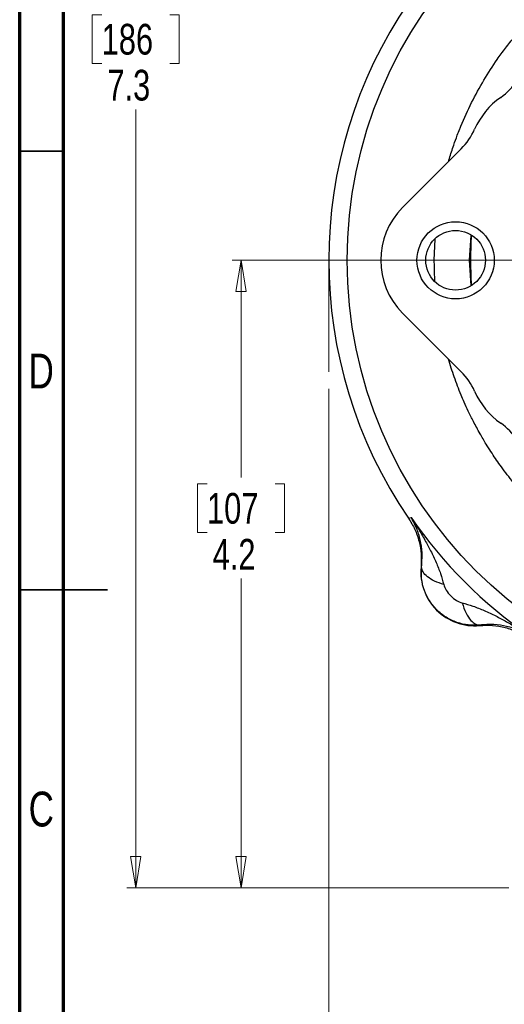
# Model space of a CAD drawing. Header units: inches. Extents: x 0.6 to 16.3, y 0.2 to 11.5.
# Tile 2 of 18: x 0.6 to 2.8, y 4 to 8.4. Entities that reach past the tile are written whole.
import ezdxf

# ---------------------------------------------------------------- set-up
doc = ezdxf.new("R2010")
doc.units = ezdxf.units.IN
doc.header["$MEASUREMENT"] = 0
doc.linetypes.add('CENTERX2', pattern=[0.8, 0.5, -0.1, 0.1, -0.1])
doc.styles.add('SLDTEXTSTYLE0', font='TXT', dxfattribs={"width": 0.75})
doc.dimstyles.new('SLDDIMSTYLE0', dxfattribs={"dimtxt": 0.137795, "dimasz": 0.14, "dimexe": 0, "dimexo": 0.0625, "dimgap": 0.034449, "dimtad": 0, "dimtih": 1, "dimtoh": 1, "dimdec": 1, "dimlfac": 1.5, "dimrnd": 1e-09, "dimzin": 12, "dimdsep": 46, "dimtxsty": 'SLDTEXTSTYLE0', "dimblk1": 'CLOSED', "dimblk2": 'CLOSED', "dimsah": 1, "dimcen": 0.09, "dimadec": 0, "dimazin": 3, "dimtfac": 1, "dimtofl": 0, "dimtmove": 0, "dimatfit": 3, "dimldrblk": 'CLOSED', "dimfxl": 0, "dimfrac": 2, "dimtolj": 1, "dimtzin": 12, "dimarcsym": 0})
doc.dimstyles.new('SLDDIMSTYLE1', dxfattribs={"dimtxt": 0.137795, "dimasz": 0.14, "dimexe": 0, "dimexo": 0.0625, "dimgap": 0.034449, "dimtad": 0, "dimdec": 1, "dimlfac": 1.5, "dimrnd": 1e-09, "dimzin": 12, "dimdsep": 46, "dimtxsty": 'SLDTEXTSTYLE0', "dimblk1": 'CLOSED', "dimblk2": 'CLOSED', "dimsah": 1, "dimcen": 0.09, "dimadec": 0, "dimazin": 3, "dimtfac": 1, "dimtdec": 1, "dimtofl": 0, "dimtmove": 0, "dimatfit": 3, "dimldrblk": 'CLOSED', "dimfxl": 0, "dimfrac": 2, "dimtolj": 1, "dimtzin": 12, "dimarcsym": 0})
doc.dimstyles.new('SLDDIMSTYLE3', dxfattribs={"dimtxt": 0.137795, "dimasz": 0.14, "dimexe": 0, "dimexo": 0.0625, "dimgap": 0.034449, "dimtad": 0, "dimtih": 1, "dimtoh": 1, "dimdec": 1, "dimlfac": 1.5, "dimrnd": 1e-09, "dimzin": 12, "dimdsep": 46, "dimtxsty": 'SLDTEXTSTYLE0', "dimblk1": 'CLOSED', "dimblk2": 'CLOSED', "dimsah": 1, "dimcen": 0.09, "dimadec": 0, "dimazin": 3, "dimtfac": 1, "dimtdec": 1, "dimtofl": 0, "dimtmove": 0, "dimatfit": 3, "dimldrblk": 'CLOSED', "dimfxl": 0, "dimfrac": 2, "dimtolj": 1, "dimtzin": 12, "dimarcsym": 0})

# ---------------------------------------------------------------- blocks, each defined once
blk = doc.blocks.new('_Closed')
at = {"color": 0, "linetype": 'ByBlock', "lineweight": -2}
for p, q in [((-1, 0.166667), (0, 0)), ((-1, 0.166667), (-1, -0.166667)), ((0, 0), (-1, -0.166667)), ((0, 0), (-1, 0))]:
    blk.add_line(p, q, dxfattribs=at)
blk = doc.blocks.new('_D')
at = {"color": 7, "linetype": 'Continuous', "lineweight": 0}
for p, q in [((3.3753, 9.3789), (1.0717, 9.3789)), ((1.111, 9.3789), (1.111, 8.4558)), ((0.9583, 8.4278), (0.9163, 8.4278)), ((0.9163, 8.4278), (0.9163, 8.209)), ((1.2638, 8.4278), (1.3058, 8.4278)), ((1.3058, 8.4278), (1.3058, 8.209)), ((0.9163, 8.209), (0.9583, 8.209)), ((1.3058, 8.209), (1.2638, 8.209)), ((1.111, 4.5092), (1.111, 8.0029)), ((2.785, 4.5092), (1.0717, 4.5092))]:
    blk.add_line(p, q, dxfattribs=at)
at = {"color": 7, "linetype": 'Continuous', "lineweight": 18, "xscale": 0.14, "yscale": 0.14}
for p, rotation in [((1.111, 9.3789), 90.0000000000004), ((1.111, 4.5092), 270.0000000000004)]:
    blk.add_blockref('_Closed', p, dxfattribs=dict(at, rotation=rotation))
at = {"color": 7, "linetype": 'Continuous', "lineweight": 18, "char_height": 0.1378, "attachment_point": 1, "style": 'SLDTEXTSTYLE0'}
for s, insert in [('186', (0.9583, 8.3867)), ('7.3', (0.9838, 8.1805))]:
    blk.add_mtext(s, dxfattribs=dict(at, insert=insert))
blk = doc.blocks.new('_D_1')
at = {"color": 7, "linetype": 'Continuous', "lineweight": 0}
for p, q in [((1.9772, 6.7485), (1.9772, 3.3675)), ((4.8639, 4.7505), (4.8639, 3.3675)), ((3.279, 3.6053), (3.237, 3.6053)), ((3.237, 3.6053), (3.237, 3.3865)), ((3.5844, 3.6053), (3.6264, 3.6053)), ((3.6264, 3.6053), (3.6264, 3.3865)), ((1.9772, 3.4068), (3.1162, 3.4068)), ((4.8639, 3.4068), (3.7472, 3.4068)), ((3.237, 3.3865), (3.279, 3.3865)), ((3.6264, 3.3865), (3.5844, 3.3865))]:
    blk.add_line(p, q, dxfattribs=at)
at = {"color": 7, "linetype": 'Continuous', "lineweight": 18, "xscale": 0.14, "yscale": 0.14, "rotation": 180.0000000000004}
blk.add_blockref('_Closed', (1.9772, 3.4068), dxfattribs=at)
at = {"color": 7, "linetype": 'Continuous', "lineweight": 18, "xscale": 0.14, "yscale": 0.14}
blk.add_blockref('_Closed', (4.8639, 3.4068), dxfattribs=at)
at = {"color": 7, "linetype": 'Continuous', "lineweight": 18, "char_height": 0.1378, "attachment_point": 1, "style": 'SLDTEXTSTYLE0'}
for s, insert in [('110', (3.279, 3.5642)), ('4.3', (3.3044, 3.358))]:
    blk.add_mtext(s, dxfattribs=dict(at, insert=insert))
blk = doc.blocks.new('_D_3')
at = {"color": 7, "linetype": 'Continuous', "lineweight": 0}
for p, q in [((3.5124, 7.3256), (1.5441, 7.3256)), ((1.5835, 7.3256), (1.5835, 6.3502)), ((1.4308, 6.3222), (1.3888, 6.3222)), ((1.3888, 6.3222), (1.3888, 6.1035)), ((1.7362, 6.3222), (1.7782, 6.3222)), ((1.7782, 6.3222), (1.7782, 6.1035)), ((1.3888, 6.1035), (1.4308, 6.1035)), ((1.7782, 6.1035), (1.7362, 6.1035)), ((1.5835, 4.5092), (1.5835, 5.8973)), ((2.785, 4.5092), (1.5441, 4.5092))]:
    blk.add_line(p, q, dxfattribs=at)
at = {"color": 7, "linetype": 'Continuous', "lineweight": 18, "xscale": 0.14, "yscale": 0.14}
for p, rotation in [((1.5835, 7.3256, 0.5011), 90.0000000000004), ((1.5835, 4.5092, 0.5011), 270.0000000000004)]:
    blk.add_blockref('_Closed', p, dxfattribs=dict(at, rotation=rotation))
at = {"color": 7, "linetype": 'Continuous', "lineweight": 18, "char_height": 0.1378, "attachment_point": 1, "style": 'SLDTEXTSTYLE0'}
for s, insert in [('107', (1.4308, 6.2811)), ('4.2', (1.4562, 6.0749))]:
    blk.add_mtext(s, dxfattribs=dict(at, insert=insert))

msp = doc.modelspace()

# ---------------------------------------------------------------- linework, layer by layer
at = {"color": 7, "linetype": 'Continuous', "lineweight": 70}
for p, q in [((0.5906, 0.1969), (0.5906, 11.4961)), ((0.7874, 0.3937), (0.7874, 11.2992))]:
    msp.add_line(p, q, dxfattribs=at)
at = {"color": 7, "linetype": 'Continuous', "lineweight": 25}
for p, q in [((2.5711, 7.826), (2.3081, 7.563)), ((2.3081, 7.0881), (2.5711, 6.8251)), ((2.3346, 6.168), (2.3404, 6.1698)), ((2.3404, 6.1698), (2.3461, 6.1715)), ((2.3911, 5.9487), (2.3932, 5.9489)), ((2.6538, 5.6883), (2.6537, 5.6862))]:
    msp.add_line(p, q, dxfattribs=at)
at = {"color": 7, "linetype": 'Continuous', "lineweight": 35}
for p, q in [((0.7874, 7.815), (0.5906, 7.815)), ((0.5906, 5.8465), (0.9843, 5.8465)), ((0.7874, 5.8465), (0.5906, 5.8465))]:
    msp.add_line(p, q, dxfattribs=at)
at = {"color": 8, "linetype": 'Continuous', "lineweight": 25}
for p, q in [((2.608, 7.3256), (2.6153, 7.4369)), ((2.4504, 7.3256), (2.4539, 7.4208)), ((2.6154, 7.2128), (2.608, 7.3256))]:
    msp.add_line(p, q, dxfattribs=at)
at = {"color": 7, "linetype": 'CENTERX2', "lineweight": 18}
msp.add_line((1.9772, 7.3256), (1.9772, 6.7879), dxfattribs=at)
at = {"color": 7, "linetype": 'Continuous', "lineweight": 25}
for centre, radius in [((4.0305, 7.3256), 1.9709), ((2.5459, 7.3256), 0.1732), ((2.5459, 7.3256), 0.1339)]:
    msp.add_circle(centre, radius, dxfattribs=at)
for centre, radius, start, end in [((4.0305, 7.3256), 2.0533, 145.6839, 214.3161), ((2.5797, 8.2939), 0.2909, 305.4062, 347.2137), ((2.9505, 7.7723), 0.3491, 125.4062, 156.0851), ((2.3655, 8.0317), 0.2909, 315, 336.0851), ((2.5456, 7.3256), 0.3358, 135, 225), ((4.0305, 7.3256), 1.4181, 175.4128, 184.5872), ((2.3655, 6.6195), 0.2909, 23.9149, 45), ((2.9505, 6.8789), 0.3491, 203.9149, 234.5938), ((2.5797, 6.3573), 0.2909, 12.7863, 54.5938), ((4.0305, 7.3256), 2.0419, 214.4163, 235.5837), ((2.6309, 5.926), 0.2409, 174.5811, 275.4189)]:
    msp.add_arc(centre, radius, start, end, dxfattribs=at)
at = {"color": 8, "linetype": 'Continuous', "lineweight": 25}
for points, knots in [([(2.514, 7.7689), (2.5153, 7.7734), (2.5225, 7.7982), (2.5354, 7.8376), (2.5513, 7.8818), (2.5618, 7.9086), (2.5671, 7.9217), (2.5688, 7.9258), (2.5693, 7.9272), (2.5695, 7.9277), (2.5696, 7.9278), (2.5696, 7.9279), (2.5696, 7.9279), (2.5696, 7.928), (2.5696, 7.928), (2.5696, 7.928), (2.5696, 7.928), (2.5844, 7.9637), (2.6164, 8.034), (2.6713, 8.1339), (2.7176, 8.2057), (2.751, 8.2526), (2.7699, 8.2781), (2.79, 8.3042), (2.8115, 8.3308), (2.8343, 8.3579), (2.8586, 8.3855), (2.8844, 8.4133), (2.9163, 8.4463), (2.9513, 8.4801), (2.9855, 8.511), (3.0164, 8.5376), (3.0542, 8.5686), (3.1082, 8.6095), (3.177, 8.6564), (3.2502, 8.7004), (3.3182, 8.7366), (3.3748, 8.7635), (3.4159, 8.7813), (3.4484, 8.7946), (3.476, 8.8053), (3.5084, 8.817), (3.543, 8.8287), (3.5699, 8.8372), (3.585, 8.8415), (3.5873, 8.8422)], [0, 0, 0, 0, 0.008839, 0.048968, 0.078623, 0.097803, 0.103464, 0.10549, 0.106121, 0.106349, 0.106439, 0.106477, 0.106493, 0.1065, 0.106503, 0.106505, 0.106505, 0.106506, 0.179833, 0.252586, 0.322323, 0.341588, 0.361635, 0.382464, 0.404075, 0.426468, 0.449642, 0.473599, 0.498339, 0.536675, 0.565797, 0.585702, 0.613885, 0.658344, 0.713943, 0.771619, 0.820237, 0.859796, 0.890297, 0.905043, 0.92629, 0.94649, 0.970347, 0.995386, 1, 1, 1, 1]), ([(2.4534, 7.231), (2.4533, 7.2321), (2.4516, 7.252), (2.4508, 7.2836), (2.4505, 7.314), (2.4504, 7.3256)], [0, 0, 0, 0, 0.037768, 0.631316, 1, 1, 1, 1]), ([(3.587, 5.8093), (3.582, 5.8107), (3.5636, 5.8157), (3.5328, 5.8258), (3.4952, 5.8387), (3.46, 5.8519), (3.4281, 5.8647), (3.3956, 5.8785), (3.3588, 5.8952), (3.3151, 5.9164), (3.2769, 5.9366), (3.2472, 5.9534), (3.2267, 5.9653), (3.2071, 5.977), (3.1884, 5.9887), (3.1704, 6.0002), (3.1584, 6.0081), (3.1492, 6.0143), (3.1373, 6.0222), (3.1098, 6.0413), (3.0672, 6.0726), (3.0215, 6.1092), (2.9804, 6.1446), (2.9462, 6.1759), (2.9035, 6.2174), (2.8532, 6.2705), (2.797, 6.3368), (2.7474, 6.4024), (2.7099, 6.4575), (2.6803, 6.5046), (2.6538, 6.5495), (2.6272, 6.5987), (2.6038, 6.6458), (2.5856, 6.6856), (2.5639, 6.7365), (2.539, 6.8009), (2.5222, 6.8554), (2.5139, 6.8824)], [0, 0, 0, 0, 0.0097554, 0.0362173, 0.0613347, 0.0851075, 0.1075356, 0.1264644, 0.1519938, 0.1841232, 0.2184498, 0.2338911, 0.2488343, 0.2632796, 0.2772268, 0.290676, 0.3036274, 0.3046024, 0.3116536, 0.3306826, 0.3680399, 0.411798, 0.4416013, 0.4708763, 0.4996229, 0.554498, 0.6093725, 0.6642459, 0.7101726, 0.7356976, 0.7697099, 0.8087968, 0.8417391, 0.869397, 0.89177, 0.9466187, 1, 1, 1, 1])]:
    msp.add_open_spline(points, degree=3, knots=knots, dxfattribs=at)
at = {"color": 7, "linetype": 'Continuous', "lineweight": 25}
for points, knots in [([(2.3346, 6.168), (2.3447, 6.1516), (2.3648, 6.1187), (2.3835, 6.0637), (2.3937, 6.0065), (2.3919, 5.968), (2.3911, 5.9487)], [0, 0, 0, 0, 0.250012, 0.500009, 0.750001, 1, 1, 1, 1]), ([(2.3932, 5.9489), (2.3947, 5.9704), (2.3976, 6.0144), (2.3882, 6.0715), (2.372, 6.1247), (2.3547, 6.1559), (2.3461, 6.1715)], [0, 0, 0, 0, 0.238226, 0.486485, 0.742044, 1, 1, 1, 1]), ([(2.3461, 6.1715), (2.3569, 6.1549), (2.3784, 6.1216), (2.4077, 6.0715), (2.4348, 6.0209), (2.4584, 5.9707), (2.4787, 5.9205), (2.4882, 5.8866), (2.4928, 5.8702)], [0, 0, 0, 0, 0.178546, 0.356596, 0.521452, 0.692119, 0.851365, 1, 1, 1, 1]), ([(2.6538, 5.6883), (2.6367, 5.6876), (2.6022, 5.6863), (2.5509, 5.6986), (2.5026, 5.7216), (2.4602, 5.7553), (2.4265, 5.7977), (2.4036, 5.8459), (2.3912, 5.8973), (2.3925, 5.9317), (2.3932, 5.9489)], [0, 0, 0, 0, 0.122343, 0.246394, 0.372302, 0.50024, 0.627878, 0.753626, 0.877623, 1, 1, 1, 1]), ([(2.4928, 5.8702), (2.4785, 5.875), (2.4499, 5.8846), (2.418, 5.9045), (2.3968, 5.9265), (2.3944, 5.9414), (2.3932, 5.9489)], [0, 0, 0, 0, 0.2500076, 0.5000119, 0.7500034, 1, 1, 1, 1]), ([(2.4928, 5.8702), (2.4959, 5.8617), (2.5029, 5.843), (2.5235, 5.8186), (2.548, 5.7979), (2.5667, 5.791), (2.5752, 5.7878)], [0, 0, 0, 0, 0.22729, 0.499999, 0.772871, 1, 1, 1, 1]), ([(2.5752, 5.7878), (2.5915, 5.7832), (2.6255, 5.7737), (2.6756, 5.7535), (2.7258, 5.7299), (2.7749, 5.7036), (2.8251, 5.6744), (2.8584, 5.6528), (2.8764, 5.6411)], [0, 0, 0, 0, 0.148633, 0.307878, 0.478549, 0.643401, 0.80656, 1, 1, 1, 1]), ([(2.5752, 5.7878), (2.5806, 5.7719), (2.5915, 5.74), (2.6129, 5.7089), (2.6342, 5.691), (2.6473, 5.6892), (2.6538, 5.6883)], [0, 0, 0, 0, 0.279793, 0.559585, 0.779793, 1, 1, 1, 1]), ([(2.6537, 5.6862), (2.6729, 5.687), (2.7115, 5.6887), (2.7686, 5.6785), (2.8236, 5.6598), (2.8565, 5.6397), (2.8729, 5.6297)], [0, 0, 0, 0, 0.249999, 0.499991, 0.749987, 1, 1, 1, 1]), ([(2.8764, 5.6411), (2.8608, 5.6498), (2.8296, 5.6671), (2.7764, 5.6833), (2.7194, 5.6927), (2.6754, 5.6897), (2.6538, 5.6883)], [0, 0, 0, 0, 0.257956, 0.513514, 0.761774, 1, 1, 1, 1])]:
    msp.add_open_spline(points, degree=3, knots=knots, dxfattribs=at)

# ---------------------------------------------------------------- texts
at = {"color": 7, "linetype": 'Continuous', "lineweight": 0, "char_height": 0.1562, "attachment_point": 2, "style": 'SLDTEXTSTYLE0'}
for s, insert in [('D', (0.6871, 6.9067)), ('C', (0.6873, 4.9405))]:
    msp.add_mtext(s, dxfattribs=dict(at, insert=insert))

# ---------------------------------------------------------------- dimensions: what is measured, and where the dimension line sits
at = {"color": 7, "linetype": 'Continuous', "lineweight": 18}
for base, p1, dimstyle, picture, middle in [((1.111, 4.5092), (3.4147, 9.3789), 'SLDDIMSTYLE0', '_D', (1.111, 8.2293)), ((1.5835, 4.5092), (3.5518, 7.3256), 'SLDDIMSTYLE3', '_D_3', (1.5835, 6.1238))]:
    dim = msp.add_linear_dim(base=base, p1=p1, p2=(2.8244, 4.5092), angle=90, dimstyle=dimstyle, dxfattribs=at)
    dim.commit()
    dim.dimension.update_dxf_attribs({"geometry": picture, "text_midpoint": middle, "dimtype": 160})
dim = msp.add_linear_dim(base=(4.8639, 3.4068), p1=(1.9772, 6.7879), p2=(4.8639, 4.7899), dimstyle='SLDDIMSTYLE1', dxfattribs=at)
dim.commit()
dim.dimension.update_dxf_attribs({"geometry": '_D_1', "text_midpoint": (3.4317, 3.4068), "dimtype": 160})

doc.saveas('drawing.dxf')
